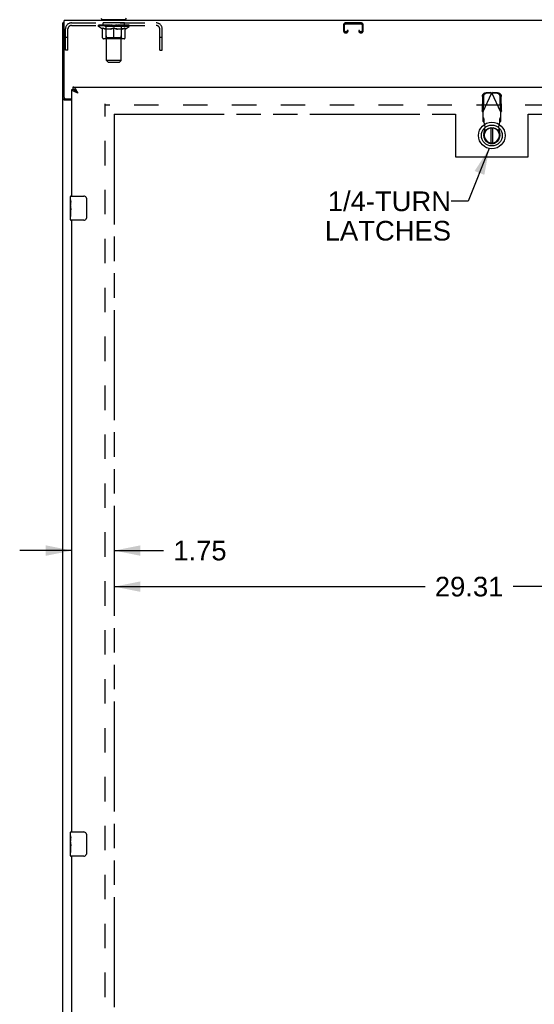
# Model space of a CAD drawing. Header units: inches. Extents: x 0 to 184, y 0 to 119.
# Tile 3 of 11: x 49 to 70, y 39 to 79. Entities that reach past the tile are written whole.
import ezdxf

# ---------------------------------------------------------------- set-up
doc = ezdxf.new("R2010")
doc.units = ezdxf.units.IN
doc.header["$LTSCALE"] = 10.098
doc.header["$MEASUREMENT"] = 0
doc.linetypes.add('HIDDEN', pattern=[0.2, 0.1, -0.1])
doc.linetypes.add('PHANTOM', pattern=[0.8, 0.45, -0.05, 0.1, -0.05, 0.1, -0.05])
doc.layers.get('0').update_dxf_attribs({"linetype": 'CONTINUOUS'})
for name, color, linetype in [('02___PRT_ALL_AXES', 7, 'CONTINUOUS'), ('AVAILABLE_DOOR_SPACE', 7, 'CONTINUOUS'), ('DEFAULT_2', 8, 'HIDDEN'), ('DIMENSIONS', 7, 'CONTINUOUS')]:
    doc.layers.add(name, color=color, linetype=linetype)
doc.styles.get("Standard").update_dxf_attribs({"font": 'arial.ttf'})
doc.dimstyles.new('DIMSTYLE_1', dxfattribs={"dimtxt": 0.81, "dimasz": 1.08, "dimexe": 0.09, "dimexo": 0.07, "dimgap": 0.0375, "dimtad": 0, "dimtih": 1, "dimtoh": 1, "dimzin": 4, "dimdsep": 46, "dimtxsty": 'Standard', "dimblk": '_FILLED', "dimblk1": '_FILLED', "dimblk2": '_FILLED', "dimcen": 0.09, "dimazin": 1, "dimtfac": 1, "dimtdec": 3, "dimtofl": 0, "dimtmove": 0, "dimatfit": 3, "dimldrblk": '_FILLED', "dimfxl": 1, "dimtolj": 1, "dimtzin": 4, "dimarcsym": 0})
doc.dimstyles.get("Standard").update_dxf_attribs({"dimtxt": 0.918, "dimasz": 1.08, "dimexe": 0.09, "dimexo": 0.07, "dimgap": 0.09, "dimtad": 0, "dimtih": 1, "dimtoh": 1, "dimdec": 3, "dimzin": 4, "dimdsep": 46, "dimtxsty": 'Standard', "dimblk": '_FILLED', "dimblk1": '_FILLED', "dimblk2": '_FILLED', "dimcen": 0.09, "dimadec": 3, "dimazin": 1, "dimtp": 0.001, "dimtm": 0.001, "dimtfac": 1, "dimtdec": 3, "dimtofl": 0, "dimtmove": 0, "dimatfit": 3, "dimldrblk": '_FILLED', "dimfxl": 1, "dimtolj": 1, "dimtzin": 4, "dimarcsym": 0})

# ---------------------------------------------------------------- blocks, each defined once
blk = doc.blocks.new('_FILLED')
at = {"color": 0, "linetype": 'ByBlock'}
blk.add_solid([(0, 0), (-1, 0.2), (-1, -0.2)], dxfattribs=at)
blk = doc.blocks.new('*D11')
at = {"layer": 'DIMENSIONS', "color": 2, "linetype": 'Continuous'}
for p, q in [((51.307, 57.284), (49.147, 57.284)), ((53.057, 57.284), (55.088, 57.284))]:
    blk.add_line(p, q, dxfattribs=at)
at = {"layer": 'DIMENSIONS', "color": 2, "linetype": 'Continuous', "xscale": 1.08, "yscale": 1.08, "zscale": 1.08}
blk.add_blockref('_FILLED', (51.307, 57.284), dxfattribs=at)
at = {"layer": 'DIMENSIONS', "color": 2, "linetype": 'Continuous', "xscale": 1.08, "yscale": 1.08, "zscale": 1.08, "rotation": 180}
blk.add_blockref('_FILLED', (53.057, 57.284), dxfattribs=at)
at = {"layer": 'DIMENSIONS', "color": 2, "linetype": 'Continuous', "insert": (55.493, 57.689), "char_height": 0.81, "width": 2.20115, "attachment_point": 1, "line_spacing_factor": 0.9}
blk.add_mtext('1.75', dxfattribs=at)
blk = doc.blocks.new('*D12')
at = {"layer": 'DIMENSIONS', "color": 2, "linetype": 'Continuous'}
for p, q in [((53.057, 55.796), (65.893, 55.796)), ((82.37, 55.796), (69.534, 55.796))]:
    blk.add_line(p, q, dxfattribs=at)
at = {"layer": 'DIMENSIONS', "color": 2, "linetype": 'Continuous', "xscale": 1.08, "yscale": 1.08, "zscale": 1.08, "rotation": 180}
blk.add_blockref('_FILLED', (53.057, 55.796), dxfattribs=at)
at = {"layer": 'DIMENSIONS', "color": 2, "linetype": 'Continuous', "xscale": 1.08, "yscale": 1.08, "zscale": 1.08}
blk.add_blockref('_FILLED', (82.37, 55.796), dxfattribs=at)
at = {"layer": 'DIMENSIONS', "color": 2, "linetype": 'Continuous', "insert": (67.714, 56.201), "char_height": 0.81, "width": 2.83048, "attachment_point": 2, "line_spacing_factor": 0.9}
blk.add_mtext('29.31', dxfattribs=at)

msp = doc.modelspace()

# ---------------------------------------------------------------- linework, layer by layer
at = {"color": 3, "linetype": 'Continuous'}
for p, q in [((50.932, 7.272), (50.932, 79.064)), ((50.984, 75.988), (50.984, 79.168)), ((86.88, 79.168), (50.984, 79.168)), ((51.349, 76.418), (85.953, 76.418)), ((51.307, 71.918), (51.307, 76.314)), ((51.504, 76.19), (51.492, 76.195)), ((51.516, 76.185), (51.504, 76.19)), ((51.529, 76.181), (51.516, 76.185)), ((51.527, 76.221), (51.521, 76.233)), ((51.534, 76.209), (51.527, 76.221)), ((51.554, 76.172), (51.529, 76.181)), ((51.544, 76.19), (51.534, 76.209)), ((51.554, 76.172), (51.544, 76.19)), ((51.307, 75.876), (51.002, 75.876)), ((51.044, 75.928), (51.307, 75.928)), ((51.307, 45.668), (51.307, 70.918)), ((51.307, 19.418), (51.307, 44.668))]:
    msp.add_line(p, q, dxfattribs=at)
at = {"color": 7, "linetype": 'Continuous'}
for p, q in [((50.984, 79.064), (50.932, 79.064)), ((52.536, 79.198), (52.536, 79.168)), ((53.536, 79.198), (52.536, 79.198)), ((53.536, 79.198), (53.536, 79.168)), ((51.349, 76.418), (51.349, 76.314)), ((51.307, 76.314), (51.349, 76.314)), ((51.414, 76.297), (51.411, 76.298)), ((51.521, 76.207), (51.514, 76.214)), ((51.541, 76.186), (51.531, 76.197)), ((51.554, 76.172), (51.541, 76.186)), ((51.554, 76.172), (51.541, 76.18)), ((51.036, 75.916), (50.932, 75.916)), ((51.036, 75.916), (51.036, 75.928)), ((68.612, 74.73), (68.612, 74.105)), ((68.691, 74.105), (68.691, 74.73)), ((51.247, 71.758), (51.247, 71.903)), ((51.262, 71.918), (51.802, 71.918)), ((51.902, 71.818), (51.902, 71.018)), ((51.247, 71.5), (51.247, 71.533)), ((51.247, 71.303), (51.247, 71.334)), ((51.247, 70.933), (51.247, 71.072)), ((51.802, 70.918), (51.262, 70.918)), ((51.247, 45.508), (51.247, 45.653)), ((51.262, 45.668), (51.802, 45.668)), ((51.902, 45.568), (51.902, 44.768)), ((51.247, 45.25), (51.247, 45.283)), ((51.247, 45.053), (51.247, 45.084)), ((51.247, 44.683), (51.247, 44.822)), ((51.802, 44.668), (51.262, 44.668))]:
    msp.add_line(p, q, dxfattribs=at)
at = {"color": 3, "linetype": 'Continuous'}
for points in [[(51.475, 76.313), (51.471, 76.318), (51.468, 76.323), (51.465, 76.327), (51.461, 76.332), (51.458, 76.337), (51.455, 76.342), (51.452, 76.346), (51.448, 76.35), (51.445, 76.355), (51.442, 76.359), (51.438, 76.363), (51.435, 76.367), (51.432, 76.37), (51.428, 76.374), (51.425, 76.378), (51.422, 76.381), (51.419, 76.384), (51.415, 76.387), (51.412, 76.39), (51.409, 76.393), (51.405, 76.396), (51.402, 76.398), (51.399, 76.401), (51.395, 76.403), (51.392, 76.405), (51.389, 76.407), (51.386, 76.409), (51.382, 76.41), (51.379, 76.412), (51.376, 76.413), (51.372, 76.414), (51.369, 76.415), (51.366, 76.416), (51.362, 76.417), (51.359, 76.417), (51.356, 76.418), (51.353, 76.418), (51.349, 76.418)], [(51.413, 76.227), (51.408, 76.229), (51.403, 76.231), (51.398, 76.234), (51.393, 76.236), (51.389, 76.238), (51.384, 76.241), (51.379, 76.243), (51.375, 76.245), (51.371, 76.248), (51.367, 76.25), (51.363, 76.252), (51.359, 76.254), (51.355, 76.257), (51.351, 76.259), (51.348, 76.261), (51.345, 76.264), (51.341, 76.266), (51.338, 76.268), (51.335, 76.271), (51.332, 76.273), (51.33, 76.275), (51.327, 76.277), (51.325, 76.28), (51.323, 76.282), (51.321, 76.284), (51.319, 76.287), (51.317, 76.289), (51.315, 76.291), (51.314, 76.294), (51.312, 76.296), (51.311, 76.298), (51.31, 76.3), (51.309, 76.303), (51.309, 76.305), (51.308, 76.307), (51.308, 76.31), (51.307, 76.312), (51.307, 76.314)], [(51.492, 76.195), (51.48, 76.199), (51.474, 76.202), (51.468, 76.204), (51.462, 76.206), (51.457, 76.208), (51.451, 76.211), (51.445, 76.213), (51.44, 76.215), (51.434, 76.218), (51.429, 76.22), (51.423, 76.222), (51.418, 76.225), (51.413, 76.227)], [(51.521, 76.233), (51.518, 76.24), (51.514, 76.245), (51.511, 76.251), (51.508, 76.257), (51.504, 76.263), (51.501, 76.269), (51.498, 76.275), (51.494, 76.28), (51.491, 76.286), (51.488, 76.291), (51.485, 76.297), (51.481, 76.302), (51.478, 76.307), (51.475, 76.313)], [(50.976, 75.888), (50.968, 75.89), (50.964, 75.892), (50.96, 75.893), (50.956, 75.894), (50.953, 75.896), (50.95, 75.897), (50.947, 75.899), (50.944, 75.9), (50.941, 75.902), (50.939, 75.903), (50.937, 75.905), (50.936, 75.907), (50.935, 75.909), (50.934, 75.91), (50.933, 75.912), (50.932, 75.914), (50.932, 75.916)], [(51.002, 75.876), (51, 75.877), (50.998, 75.879), (50.995, 75.88), (50.992, 75.882), (50.988, 75.883), (50.984, 75.885), (50.98, 75.886), (50.976, 75.888)]]:
    msp.add_lwpolyline(points, dxfattribs=at)
at = {"color": 7, "linetype": 'Continuous'}
for points in [[(51.411, 76.298), (51.409, 76.3), (51.405, 76.301), (51.402, 76.303), (51.399, 76.304), (51.395, 76.305), (51.392, 76.307), (51.389, 76.308), (51.386, 76.309), (51.382, 76.31), (51.379, 76.311), (51.376, 76.311), (51.372, 76.312), (51.369, 76.313), (51.366, 76.313), (51.362, 76.313), (51.359, 76.314), (51.356, 76.314), (51.353, 76.314), (51.349, 76.314)], [(51.514, 76.214), (51.511, 76.218), (51.508, 76.221), (51.504, 76.225), (51.501, 76.228), (51.498, 76.231), (51.494, 76.234), (51.491, 76.238), (51.488, 76.241), (51.485, 76.244), (51.481, 76.247), (51.478, 76.25), (51.475, 76.253), (51.471, 76.256), (51.468, 76.259), (51.465, 76.262), (51.461, 76.265), (51.458, 76.267), (51.455, 76.27), (51.452, 76.272), (51.448, 76.275), (51.445, 76.277), (51.442, 76.28), (51.438, 76.282), (51.435, 76.284), (51.432, 76.287), (51.428, 76.289), (51.425, 76.291), (51.422, 76.293), (51.419, 76.295), (51.415, 76.296), (51.414, 76.297)], [(51.528, 76.188), (51.52, 76.194), (51.516, 76.196), (51.511, 76.199), (51.507, 76.202), (51.503, 76.205), (51.499, 76.207), (51.495, 76.21), (51.491, 76.213), (51.488, 76.216), (51.484, 76.218), (51.48, 76.221), (51.476, 76.224), (51.473, 76.227), (51.469, 76.229), (51.466, 76.232), (51.463, 76.235), (51.459, 76.237), (51.456, 76.24), (51.453, 76.243), (51.45, 76.246), (51.447, 76.248), (51.444, 76.251), (51.442, 76.254), (51.439, 76.257), (51.437, 76.259), (51.434, 76.262), (51.432, 76.265), (51.43, 76.268), (51.428, 76.27), (51.426, 76.273), (51.424, 76.276), (51.422, 76.279), (51.421, 76.281), (51.419, 76.284), (51.418, 76.287), (51.417, 76.29), (51.415, 76.292), (51.414, 76.295), (51.414, 76.297)], [(51.531, 76.197), (51.527, 76.2), (51.521, 76.207)], [(51.541, 76.18), (51.532, 76.185), (51.528, 76.188)], [(51.052, 75.901), (51.05, 75.902), (51.047, 75.904), (51.045, 75.905), (51.043, 75.906), (51.041, 75.908), (51.04, 75.909), (51.038, 75.911), (51.037, 75.912), (51.037, 75.914), (51.036, 75.915), (51.036, 75.916)], [(51.077, 75.876), (51.077, 75.878), (51.076, 75.88), (51.076, 75.882), (51.075, 75.883), (51.075, 75.885), (51.074, 75.887), (51.072, 75.888), (51.071, 75.89), (51.069, 75.891), (51.067, 75.893), (51.066, 75.894), (51.064, 75.895), (51.061, 75.896), (51.059, 75.898), (51.057, 75.899), (51.052, 75.901)], [(51.896, 71.854), (51.898, 71.849), (51.899, 71.843), (51.9, 71.837), (51.901, 71.831), (51.902, 71.825), (51.902, 71.818)], [(51.902, 71.018), (51.902, 71.012), (51.901, 71.006), (51.9, 71), (51.899, 70.994), (51.898, 70.988), (51.896, 70.982)], [(51.896, 45.604), (51.898, 45.599), (51.899, 45.593), (51.9, 45.587), (51.901, 45.581), (51.902, 45.575), (51.902, 45.568)], [(51.902, 44.768), (51.902, 44.762), (51.901, 44.756), (51.9, 44.75), (51.899, 44.744), (51.898, 44.738), (51.896, 44.732)]]:
    msp.add_lwpolyline(points, dxfattribs=at)
for radius in [0.551, 0.433, 0.329, 0.317]:
    msp.add_circle((68.652, 74.418), radius, dxfattribs=at)
for centre, radius, start, end in [((52.582, 79.267), 0.069, 180, 270), ((53.49, 79.267), 0.069, 270, 360), ((68.652, 74.418), 0.315, 100.0787, 79.9213), ((51.262, 71.903), 0.015, 90, 180), ((51.802, 71.818), 0.1, 21.1999, 90), ((51.262, 70.933), 0.015, 180, 270), ((51.802, 71.018), 0.1, 270, 338.7946), ((51.262, 45.653), 0.015, 90, 180), ((51.802, 45.568), 0.1, 21.1999, 90), ((51.802, 44.768), 0.1, 270, 338.7946), ((51.262, 44.683), 0.015, 180, 270)]:
    msp.add_arc(centre, radius, start, end, dxfattribs=at)
at = {"color": 3, "linetype": 'Continuous'}
msp.add_arc((51.044, 75.988), 0.06, 180, 270, dxfattribs=at)
at = {"layer": '02___PRT_ALL_AXES', "color": 8, "linetype": 'HIDDEN'}
for p, q in [((52.599, 78.96), (52.599, 79.064)), ((53.474, 79.064), (52.599, 79.064)), ((53.474, 78.96), (52.599, 78.96)), ((53.474, 78.96), (53.474, 79.064))]:
    msp.add_line(p, q, dxfattribs=at)
at = {"layer": '02___PRT_ALL_AXES', "color": 7, "linetype": 'Continuous'}
for p, q in [((51.247, 71.758), (51.247, 71.903)), ((51.247, 71.5), (51.247, 71.757)), ((51.253, 71.701), (51.247, 71.701)), ((51.254, 71.533), (51.254, 71.67)), ((51.247, 71.533), (51.254, 71.533)), ((51.247, 70.933), (51.247, 71.497)), ((51.249, 71.471), (51.247, 71.471)), ((51.247, 71.339), (51.253, 71.339)), ((51.247, 71.303), (51.254, 71.303)), ((51.247, 71.24), (51.254, 71.24)), ((51.254, 71.072), (51.254, 71.303)), ((51.247, 71.072), (51.254, 71.072)), ((51.247, 45.508), (51.247, 45.653)), ((51.247, 45.25), (51.247, 45.507)), ((51.253, 45.451), (51.247, 45.451)), ((51.247, 45.283), (51.254, 45.283)), ((51.247, 44.683), (51.247, 45.247)), ((51.249, 45.221), (51.247, 45.221)), ((51.254, 45.283), (51.254, 45.42)), ((51.247, 45.089), (51.253, 45.089)), ((51.247, 45.053), (51.254, 45.053)), ((51.247, 44.99), (51.254, 44.99)), ((51.247, 44.822), (51.254, 44.822)), ((51.254, 44.822), (51.254, 45.053))]:
    msp.add_line(p, q, dxfattribs=at)
for points in [[(51.247, 71.758), (51.247, 71.754), (51.248, 71.749), (51.248, 71.744), (51.249, 71.738), (51.25, 71.731), (51.251, 71.723), (51.252, 71.715), (51.253, 71.706)], [(51.253, 71.706), (51.253, 71.697), (51.254, 71.688), (51.254, 71.679), (51.254, 71.67)], [(51.247, 71.5), (51.247, 71.492), (51.248, 71.483), (51.249, 71.473)], [(51.249, 71.473), (51.25, 71.462), (51.251, 71.451), (51.252, 71.439), (51.252, 71.427), (51.253, 71.414), (51.254, 71.402), (51.254, 71.389), (51.254, 71.376), (51.254, 71.363), (51.254, 71.351), (51.253, 71.338), (51.252, 71.326), (51.252, 71.314)], [(51.247, 45.508), (51.247, 45.504), (51.248, 45.499), (51.248, 45.494), (51.249, 45.488), (51.25, 45.481), (51.251, 45.473), (51.252, 45.465), (51.253, 45.456)], [(51.247, 45.25), (51.247, 45.242), (51.248, 45.233), (51.249, 45.223)], [(51.249, 45.223), (51.25, 45.212), (51.251, 45.201), (51.252, 45.189), (51.252, 45.177), (51.253, 45.164), (51.254, 45.152), (51.254, 45.139), (51.254, 45.126), (51.254, 45.113), (51.254, 45.101), (51.253, 45.088), (51.252, 45.076), (51.252, 45.064)], [(51.253, 45.456), (51.253, 45.447), (51.254, 45.438), (51.254, 45.429), (51.254, 45.42)]]:
    msp.add_lwpolyline(points, dxfattribs=at)
for centre, start_param, end_param in [((51.51, 71.334), 3.141593, 3.321581), ((51.51, 45.084), -3.141593, -2.961605)]:
    msp.add_ellipse(centre, major_axis=(0.263, 0), ratio=0.432808, start_param=start_param, end_param=end_param, dxfattribs=at)
at = {"layer": 'AVAILABLE_DOOR_SPACE', "color": 4, "linetype": 'PHANTOM'}
for p, q in [((53.057, 75.293), (53.057, 15.043)), ((53.057, 75.293), (67.151, 75.293)), ((67.151, 75.293), (67.151, 73.543)), ((70.151, 73.543), (70.151, 75.293)), ((70.151, 75.293), (82.37, 75.293)), ((67.151, 73.543), (70.151, 73.543))]:
    msp.add_line(p, q, dxfattribs=at)
at = {"layer": 'DEFAULT_2', "color": 8, "linetype": 'HIDDEN'}
for p, q in [((51.283, 79.064), (54.79, 79.064)), ((51.283, 78.96), (54.79, 78.96)), ((52.403, 78.921), (52.403, 78.968)), ((52.562, 78.81), (52.403, 78.921)), ((53.67, 78.921), (52.403, 78.921)), ((52.413, 78.962), (52.413, 78.968)), ((52.421, 78.958), (52.421, 78.962)), ((52.421, 78.958), (53.651, 78.958)), ((52.43, 78.958), (52.43, 78.962)), ((52.431, 78.958), (52.431, 78.962)), ((52.441, 78.962), (52.441, 78.968)), ((52.457, 78.958), (52.457, 78.962)), ((52.459, 78.958), (52.459, 78.962)), ((52.488, 78.962), (52.488, 78.968)), ((52.502, 78.958), (52.502, 78.962)), ((52.505, 78.958), (52.505, 78.962)), ((52.709, 78.961), (52.508, 78.961)), ((52.551, 78.962), (52.551, 78.968)), ((52.553, 78.958), (52.553, 78.961)), ((52.553, 78.958), (52.553, 78.961)), ((52.556, 78.958), (52.556, 78.961)), ((52.563, 78.958), (52.563, 78.962)), ((52.564, 78.958), (52.564, 78.961)), ((52.567, 78.958), (52.567, 78.962)), ((52.57, 78.958), (52.57, 78.962)), ((52.575, 78.958), (52.575, 78.961)), ((52.589, 78.958), (52.589, 78.961)), ((52.607, 78.958), (52.607, 78.964)), ((52.607, 78.958), (52.607, 78.961)), ((52.628, 78.958), (52.628, 78.961)), ((52.628, 78.958), (52.628, 78.961)), ((52.629, 78.962), (52.629, 78.968)), ((52.639, 78.958), (52.639, 78.962)), ((52.643, 78.958), (52.643, 78.962)), ((52.652, 78.958), (52.652, 78.961)), ((52.664, 78.958), (52.664, 78.965)), ((52.679, 78.958), (52.679, 78.961)), ((52.682, 78.958), (52.682, 78.961)), ((52.709, 78.958), (52.709, 78.961)), ((52.776, 78.961), (52.714, 78.961)), ((52.72, 78.962), (52.72, 78.968)), ((52.724, 79.198), (52.724, 79.168)), ((52.724, 78.45), (52.724, 78.918)), ((52.726, 78.958), (52.726, 78.962)), ((52.731, 78.958), (52.731, 78.962)), ((52.736, 77.517), (52.736, 79.164)), ((52.737, 78.958), (52.737, 78.967)), ((52.741, 78.958), (52.741, 78.961)), ((52.752, 78.958), (52.752, 78.961)), ((52.776, 78.958), (52.776, 78.961)), ((52.851, 78.961), (52.792, 78.961)), ((52.812, 78.958), (52.812, 78.961)), ((52.82, 78.962), (52.82, 78.968)), ((52.823, 78.958), (52.823, 78.962)), ((52.826, 78.958), (52.826, 78.968)), ((52.829, 78.958), (52.829, 78.962)), ((52.836, 78.958), (52.836, 78.962)), ((52.851, 78.958), (52.851, 78.961)), ((52.932, 78.961), (52.877, 78.961)), ((52.89, 78.958), (52.89, 78.961)), ((52.922, 78.961), (53.036, 78.968)), ((52.926, 78.962), (52.926, 78.968)), ((52.927, 78.968), (52.926, 78.968)), ((52.927, 78.962), (52.927, 78.968)), ((52.927, 78.958), (52.927, 78.962)), ((52.931, 78.958), (52.931, 78.962)), ((52.932, 78.958), (52.932, 78.962)), ((52.932, 78.958), (52.932, 78.961)), ((53.015, 78.961), (52.967, 78.961)), ((52.973, 78.958), (52.973, 78.961)), ((53.015, 78.958), (53.015, 78.961)), ((53.034, 78.962), (53.034, 78.962)), ((53.034, 78.958), (53.034, 78.962)), ((53.034, 78.958), (53.034, 78.962)), ((53.036, 78.962), (53.036, 78.968)), ((53.039, 78.958), (53.039, 78.962)), ((53.039, 78.958), (53.039, 78.962)), ((53.039, 78.962), (53.039, 78.962)), ((53.041, 78.961), (53.105, 78.961)), ((53.057, 78.958), (53.057, 78.961)), ((53.073, 78.961), (53.073, 78.966)), ((53.073, 78.966), (53.151, 78.961)), ((53.094, 78.961), (53.094, 78.965)), ((53.1, 78.958), (53.1, 78.961)), ((53.14, 78.958), (53.14, 78.962)), ((53.141, 78.958), (53.141, 78.961)), ((53.141, 78.961), (53.195, 78.961)), ((53.142, 78.958), (53.142, 78.962)), ((53.146, 78.962), (53.146, 78.968)), ((53.146, 78.962), (53.146, 78.968)), ((53.146, 78.968), (53.146, 78.968)), ((53.146, 78.958), (53.146, 78.962)), ((53.182, 78.958), (53.182, 78.961)), ((53.221, 78.958), (53.221, 78.961)), ((53.221, 78.961), (53.28, 78.961)), ((53.237, 78.958), (53.237, 78.962)), ((53.244, 78.958), (53.244, 78.962)), ((53.247, 78.958), (53.247, 78.968)), ((53.249, 78.958), (53.249, 78.962)), ((53.253, 78.962), (53.253, 78.968)), ((53.26, 78.958), (53.26, 78.961)), ((53.296, 78.958), (53.296, 78.961)), ((53.296, 78.961), (53.358, 78.961)), ((53.32, 78.958), (53.32, 78.961)), ((53.331, 78.958), (53.331, 78.961)), ((53.335, 78.958), (53.335, 78.967)), ((53.336, 77.517), (53.336, 79.164)), ((53.341, 78.958), (53.341, 78.962)), ((53.346, 78.958), (53.346, 78.962)), ((53.349, 79.198), (53.349, 79.168)), ((53.349, 78.45), (53.349, 78.918)), ((53.353, 78.962), (53.353, 78.968)), ((53.363, 78.958), (53.363, 78.961)), ((53.363, 78.961), (53.565, 78.961)), ((53.39, 78.958), (53.39, 78.961)), ((53.393, 78.958), (53.393, 78.961)), ((53.409, 78.958), (53.409, 78.965)), ((53.42, 78.958), (53.42, 78.961)), ((53.43, 78.958), (53.43, 78.962)), ((53.434, 78.958), (53.434, 78.962)), ((53.443, 78.962), (53.443, 78.968)), ((53.445, 78.958), (53.445, 78.961)), ((53.445, 78.958), (53.445, 78.961)), ((53.465, 78.958), (53.465, 78.964)), ((53.466, 78.958), (53.466, 78.961)), ((53.484, 78.958), (53.484, 78.961)), ((53.498, 78.958), (53.498, 78.961)), ((53.502, 78.958), (53.502, 78.962)), ((53.506, 78.958), (53.506, 78.962)), ((53.509, 78.958), (53.509, 78.962)), ((53.509, 78.958), (53.509, 78.961)), ((53.51, 78.81), (53.67, 78.921)), ((53.516, 78.958), (53.516, 78.961)), ((53.519, 78.958), (53.519, 78.961)), ((53.52, 78.958), (53.52, 78.961)), ((53.521, 78.962), (53.521, 78.968)), ((53.568, 78.958), (53.568, 78.962)), ((53.57, 78.958), (53.57, 78.962)), ((53.585, 78.962), (53.585, 78.968)), ((53.613, 78.958), (53.613, 78.962)), ((53.615, 78.958), (53.615, 78.962)), ((53.631, 78.962), (53.631, 78.968)), ((53.641, 78.958), (53.641, 78.962)), ((53.642, 78.958), (53.642, 78.962)), ((53.651, 78.958), (53.651, 78.962)), ((53.66, 78.962), (53.66, 78.968)), ((53.67, 78.921), (53.67, 78.968)), ((62.526, 78.984), (62.526, 78.738)), ((62.566, 78.738), (62.566, 78.984)), ((63.259, 79.064), (62.606, 79.064)), ((62.606, 79.024), (63.259, 79.024)), ((63.299, 78.984), (63.299, 78.738)), ((63.339, 78.738), (63.339, 78.984)), ((51.036, 77.939), (51.036, 78.818)), ((51.14, 78.469), (51.036, 78.469)), ((51.14, 77.939), (51.14, 78.818)), ((52.562, 78.81), (52.573, 78.81)), ((52.573, 78.447), (52.573, 78.853)), ((52.724, 78.45), (52.684, 78.41)), ((52.895, 78.81), (52.715, 78.81)), ((53.349, 78.45), (52.724, 78.45)), ((53.036, 78.41), (53.036, 78.854)), ((53.357, 78.81), (53.178, 78.81)), ((53.349, 78.45), (53.389, 78.41)), ((53.5, 78.447), (53.5, 78.853)), ((53.5, 78.81), (53.51, 78.81)), ((54.932, 77.939), (54.932, 78.818)), ((55.036, 78.469), (54.932, 78.469)), ((55.036, 77.939), (55.036, 78.818)), ((62.634, 78.698), (62.606, 78.698)), ((62.606, 78.658), (62.634, 78.658)), ((62.674, 78.752), (62.674, 78.738)), ((62.714, 78.752), (62.674, 78.752)), ((62.714, 78.738), (62.714, 78.752)), ((63.151, 78.752), (63.151, 78.738)), ((63.191, 78.752), (63.151, 78.752)), ((63.191, 78.738), (63.191, 78.752)), ((63.259, 78.698), (63.231, 78.698)), ((63.231, 78.658), (63.259, 78.658)), ((53.463, 78.41), (52.61, 78.41)), ((51.14, 77.939), (51.036, 77.939)), ((54.932, 77.939), (55.036, 77.939)), ((52.805, 77.448), (52.736, 77.517)), ((53.336, 77.517), (52.736, 77.517)), ((52.805, 77.448), (53.267, 77.448)), ((53.267, 77.448), (53.336, 77.517)), ((68.26, 76.027), (68.249, 75.436)), ((68.278, 75.388), (68.652, 76.175)), ((68.607, 76.189), (68.414, 76.185)), ((68.649, 76.169), (68.456, 76.166)), ((68.607, 76.189), (68.622, 76.185)), ((68.607, 76.189), (68.649, 76.169)), ((68.622, 76.185), (68.637, 76.18)), ((68.637, 76.18), (68.652, 76.175)), ((68.652, 76.175), (68.667, 76.18)), ((69.026, 75.388), (68.652, 76.175)), ((68.655, 76.169), (68.696, 76.189)), ((68.848, 76.166), (68.655, 76.169)), ((68.667, 76.18), (68.682, 76.185)), ((68.682, 76.185), (68.696, 76.189)), ((68.889, 76.185), (68.696, 76.189)), ((69.054, 75.436), (69.044, 76.027)), ((52.682, 14.616), (52.682, 75.72)), ((85.182, 75.668), (52.682, 75.668)), ((68.301, 76.007), (68.291, 75.416)), ((69.012, 75.416), (69.002, 76.007)), ((68.291, 75.416), (68.249, 75.436)), ((68.278, 75.388), (68.278, 75.014)), ((69.054, 75.436), (69.012, 75.416)), ((69.035, 75.404), (69.026, 75.388)), ((69.026, 75.014), (69.026, 75.388)), ((68.324, 75.128), (68.278, 75.169)), ((68.278, 75.014), (68.324, 74.973)), ((68.324, 74.973), (68.324, 75.128)), ((68.338, 74.969), (68.336, 75.001)), ((68.376, 74.772), (68.338, 74.969)), ((68.965, 74.969), (68.927, 74.772)), ((69.026, 75.169), (68.98, 75.128)), ((68.98, 75.128), (68.98, 74.973)), ((68.98, 74.973), (69.026, 75.014)), ((68.322, 74.478), (68.376, 74.772)), ((68.927, 74.772), (68.981, 74.478))]:
    msp.add_line(p, q, dxfattribs=at)
for points in [[(52.573, 78.853), (52.599, 78.843), (52.624, 78.834), (52.649, 78.827), (52.674, 78.82), (52.698, 78.814), (52.723, 78.81)], [(52.715, 78.81), (52.692, 78.815), (52.668, 78.82), (52.645, 78.827), (52.621, 78.834), (52.597, 78.843), (52.573, 78.852)], [(52.885, 78.81), (52.91, 78.815), (52.935, 78.82), (52.96, 78.827), (52.985, 78.835), (53.011, 78.844), (53.036, 78.854)], [(53.036, 78.852), (53.012, 78.843), (52.988, 78.834), (52.965, 78.827), (52.941, 78.82), (52.918, 78.815), (52.895, 78.81)], [(53.036, 78.854), (53.062, 78.844), (53.088, 78.835), (53.113, 78.827), (53.138, 78.82), (53.163, 78.814), (53.187, 78.81)], [(53.178, 78.81), (53.154, 78.815), (53.131, 78.82), (53.108, 78.827), (53.084, 78.834), (53.06, 78.843), (53.036, 78.852)], [(53.35, 78.81), (53.375, 78.814), (53.399, 78.82), (53.424, 78.827), (53.449, 78.835), (53.474, 78.843), (53.5, 78.853)], [(53.5, 78.852), (53.475, 78.843), (53.451, 78.834), (53.427, 78.827), (53.404, 78.82), (53.381, 78.815), (53.357, 78.81)], [(68.26, 76.027), (68.261, 76.042), (68.263, 76.057), (68.267, 76.072), (68.272, 76.087), (68.279, 76.101), (68.287, 76.114), (68.296, 76.126), (68.306, 76.138), (68.317, 76.148), (68.329, 76.158), (68.342, 76.166), (68.356, 76.173), (68.37, 76.178), (68.384, 76.182), (68.399, 76.184), (68.414, 76.185)], [(68.456, 76.166), (68.441, 76.165), (68.426, 76.162), (68.411, 76.158), (68.397, 76.153), (68.384, 76.146), (68.371, 76.138), (68.359, 76.129), (68.347, 76.118), (68.337, 76.107), (68.328, 76.094), (68.32, 76.081), (68.314, 76.067), (68.308, 76.052), (68.305, 76.037), (68.302, 76.022), (68.301, 76.007)], [(69.002, 76.007), (69.001, 76.022), (68.999, 76.037), (68.995, 76.052), (68.989, 76.067), (68.983, 76.081), (68.975, 76.094), (68.966, 76.107), (68.956, 76.118), (68.945, 76.129), (68.932, 76.138), (68.92, 76.146), (68.906, 76.153), (68.892, 76.158), (68.877, 76.162), (68.863, 76.165), (68.848, 76.166)], [(68.889, 76.185), (68.904, 76.184), (68.919, 76.182), (68.933, 76.178), (68.948, 76.173), (68.961, 76.166), (68.974, 76.158), (68.986, 76.148), (68.997, 76.138), (69.008, 76.126), (69.017, 76.114), (69.024, 76.101), (69.031, 76.087), (69.036, 76.072), (69.04, 76.057), (69.043, 76.042), (69.044, 76.027)], [(68.278, 75.388), (68.268, 75.404), (68.263, 75.412), (68.259, 75.42), (68.254, 75.428), (68.249, 75.436)], [(69.054, 75.436), (69.049, 75.428), (69.045, 75.42), (69.04, 75.412), (69.035, 75.404)], [(68.336, 75.001), (68.335, 75.016), (68.334, 75.032), (68.333, 75.046), (68.332, 75.06), (68.331, 75.073), (68.33, 75.084), (68.329, 75.095), (68.328, 75.104), (68.327, 75.112), (68.326, 75.119), (68.325, 75.124), (68.324, 75.128)], [(68.324, 74.973), (68.326, 74.972), (68.328, 74.972), (68.331, 74.971), (68.333, 74.971), (68.336, 74.97), (68.338, 74.969)], [(68.98, 75.128), (68.979, 75.124), (68.977, 75.119), (68.976, 75.112), (68.975, 75.104), (68.974, 75.095), (68.973, 75.084), (68.972, 75.073), (68.971, 75.06), (68.97, 75.046), (68.969, 75.032), (68.968, 75.016), (68.967, 75.001), (68.965, 74.969)], [(68.965, 74.969), (68.967, 74.97), (68.97, 74.971), (68.972, 74.971), (68.975, 74.972), (68.977, 74.972), (68.98, 74.973)]]:
    msp.add_lwpolyline(points, dxfattribs=at)
for centre, radius, start, end in [((51.283, 78.818), 0.246, 90, 180), ((51.283, 78.818), 0.142, 90, 180), ((52.684, 78.918), 0.0398, 0, 90), ((52.702, 79.164), 0.0345, 0, 90), ((53.371, 79.164), 0.0345, 90, 180), ((53.389, 78.918), 0.0398, 90, 180), ((54.79, 78.818), 0.246, 0, 90), ((54.79, 78.818), 0.142, 0, 90), ((62.606, 78.984), 0.08, 90, 180), ((62.606, 78.984), 0.04, 90, 180), ((63.259, 78.984), 0.08, 0, 90), ((63.259, 78.984), 0.04, 0, 90), ((62.606, 78.738), 0.08, 180, 270), ((62.606, 78.738), 0.04, 180, 270), ((62.634, 78.738), 0.08, 270, 360), ((62.634, 78.738), 0.04, 270, 360), ((63.231, 78.738), 0.08, 180, 270), ((63.231, 78.738), 0.04, 180, 270), ((63.259, 78.738), 0.08, 270, 360), ((63.259, 78.738), 0.04, 270, 360), ((52.61, 78.447), 0.0371, 180, 270), ((53.463, 78.447), 0.0371, 270, 360), ((68.652, 74.418), 0.335, 169.673, 10.327)]:
    msp.add_arc(centre, radius, start, end, dxfattribs=at)
for centre, major_axis, ratio, start_param, end_param in [((53.036, 78.968), (0.633, 0.007), 0.05963, 2.96643, 3.140963), ((52.383, 78.956), (0.198, 0), 0.060556, 0.430652, 1.470503), ((53.036, 78.968), (0.633, 0), 0.060556, 3.141593, 3.316126), ((52.383, 78.95), (0.198, 0.002), 0.05963, 1.376596, 1.469874), ((53.036, 78.968), (0.633, 0.013), 0.05688, 2.791345, 2.965878), ((52.359, 78.956), (0.198, 0.002), 0.05963, 0.25549, 1.295341), ((52.427, 78.956), (0.198, -0.002), 0.05963, 0.605815, 1.645666), ((53.036, 78.968), (0.633, -0.007), 0.05963, -2.96643, -2.791898), ((52.427, 78.95), (0.198, 0), 0.060556, 1.551758, 1.645036), ((52.359, 78.95), (0.198, 0.004), 0.05688, 1.20151, 1.294789), ((52.429, 78.952), (0.164, 0.002), 0.05963, 1.065228, 1.614276), ((52.409, 78.952), (0.164, 0.003), 0.05688, 0.890143, 1.43919), ((52.467, 78.952), (0.164, 0), 0.060556, 1.240391, 1.789438), ((53.036, 78.968), (0.633, 0.019), 0.052395, 2.616403, 2.790936), ((52.355, 78.956), (0.198, 0.004), 0.05688, 0.080405, 1.120256), ((52.49, 78.956), (0.198, -0.004), 0.05688, 0.7809, 1.820751), ((53.036, 78.968), (0.633, -0.013), 0.05688, -2.791345, -2.616812), ((52.49, 78.95), (0.198, -0.002), 0.05963, 1.72692, 1.820198), ((52.355, 78.95), (0.198, 0.006), 0.052395, 1.026568, 1.119847), ((52.408, 78.952), (0.164, 0.005), 0.052395, 0.715201, 1.264248), ((52.522, 78.952), (0.164, -0.002), 0.05963, 1.415553, 1.9646), ((53.036, 78.968), (0.633, 0.025), 0.046319, 2.441654, 2.616187), ((52.569, 78.956), (0.198, -0.006), 0.052395, 0.955842, 1.995693), ((52.372, 78.956), (0.198, 0.006), 0.052395, -0.094537, 0.945314), ((53.036, 78.968), (0.633, -0.019), 0.052395, -2.616403, -2.44187), ((52.569, 78.95), (0.198, -0.004), 0.05688, 1.902006, 1.995284), ((52.372, 78.95), (0.198, 0.008), 0.046319, 0.851819, 0.945098), ((52.427, 78.952), (0.164, 0.006), 0.046319, 0.540452, 1.089499), ((52.593, 78.952), (0.164, -0.003), 0.05688, 1.590638, 2.139686), ((53.036, 78.968), (0.633, 0.029), 0.038841, 2.267123, 2.441656), ((52.663, 78.956), (0.198, -0.008), 0.046319, 1.130591, 2.170442), ((52.409, 78.956), (0.198, 0.008), 0.046319, -0.269286, 0.770565), ((53.036, 78.968), (0.633, -0.025), 0.046319, -2.441654, -2.267121), ((52.663, 78.95), (0.198, -0.006), 0.052395, 2.076947, 2.170226), ((52.409, 78.95), (0.198, 0.009), 0.038841, 0.677289, 0.770567), ((52.464, 78.952), (0.164, 0.008), 0.038841, 0.365921, 0.914969), ((52.678, 78.952), (0.164, -0.005), 0.052395, 1.76558, 2.314627), ((53.036, 78.968), (0.633, 0.033), 0.030195, 2.09281, 2.267343), ((52.768, 78.956), (0.198, -0.009), 0.038841, 1.305122, 2.344973), ((52.465, 78.956), (0.198, 0.009), 0.038841, -0.443817, 0.596034), ((53.036, 78.968), (0.633, -0.029), 0.038841, -2.267123, -2.092591), ((52.768, 78.95), (0.198, -0.008), 0.046319, 2.251696, 2.344975), ((52.465, 78.95), (0.198, 0.01), 0.030195, 0.502975, 0.596254), ((52.518, 78.952), (0.164, 0.009), 0.030195, 0.191608, 0.740655), ((52.773, 78.952), (0.164, -0.006), 0.046319, 1.940329, 2.489376), ((52.539, 78.956), (0.198, 0.01), 0.030195, -0.61813, 0.421721), ((53.036, 78.968), (0.633, 0.036), 0.020645, 1.918687, 2.09322), ((52.88, 78.956), (0.198, -0.01), 0.030195, 1.479435, 2.519286), ((53.036, 78.968), (0.633, -0.033), 0.030195, -2.09281, -1.918277), ((52.88, 78.95), (0.198, -0.009), 0.038841, 2.426227, 2.519505), ((52.539, 78.95), (0.198, 0.011), 0.020645, 0.328852, 0.422131), ((52.588, 78.952), (0.164, 0.009), 0.020645, 0.017485, 0.566532), ((52.877, 78.952), (0.164, -0.008), 0.038841, 2.11486, 2.663907), ((52.628, 78.956), (0.198, 0.011), 0.020645, -0.792253, 0.247598), ((53.036, 78.968), (0.633, 0.038), 0.010478, 1.744704, 1.919237), ((52.998, 78.956), (0.198, -0.011), 0.020645, 1.653558, 2.693409), ((53.036, 78.968), (0.633, -0.036), 0.020645, -1.918687, -1.744154), ((52.998, 78.95), (0.198, -0.01), 0.030195, 2.60054, 2.693819), ((52.628, 78.95), (0.198, 0.012), 0.010478, 0.154869, 0.248148), ((52.672, 78.952), (0.164, 0.01), 0.010478, 6.126688, 6.675735), ((52.985, 78.952), (0.164, -0.009), 0.030195, 2.289173, 2.83822), ((52.729, 78.956), (0.198, 0.012), 0.010478, -0.966236, -0.000846), ((53.117, 78.956), (0.198, -0.012), 0.010478, 1.827541, 2.867392), ((53.036, 78.968), (0.633, -0.038), 0.010478, -1.744704, -1.563007), ((53.117, 78.95), (0.198, -0.011), 0.020645, 2.774664, 2.867942), ((53.095, 78.952), (0.164, -0.009), 0.020645, 2.463296, 3.012344), ((52.956, 78.956), (0.198, 0.012), 0.010478, 0.274201, 1.314052), ((52.869, 78.952), (0.164, 0.01), 0.010478, -0.000483, 0.504314), ((52.839, 78.95), (0.198, 0.012), 0.010478, 0.099668, 0.192946), ((53.036, 78.968), (0.633, 0.038), 0.010478, -1.571421, -1.396888), ((53.233, 78.95), (0.198, -0.012), 0.010478, 2.74231, 2.948646), ((53.203, 78.952), (0.164, -0.01), 0.010478, 2.637279, 3.14189), ((53.074, 78.956), (0.198, 0.011), 0.020645, 0.448184, 1.488034), ((52.978, 78.952), (0.164, 0.009), 0.020645, 0.129249, 0.678296), ((52.956, 78.95), (0.198, 0.011), 0.020645, 0.273651, 0.366929), ((53.036, 78.968), (0.633, 0.036), 0.020645, -1.397439, -1.222906), ((53.344, 78.956), (0.198, -0.012), 0.010478, -3.140747, -2.175357), ((53.036, 78.968), (0.633, -0.038), 0.010478, 1.222355, 1.396888), ((53.192, 78.956), (0.198, 0.01), 0.030195, 0.622307, 1.662158), ((53.087, 78.952), (0.164, 0.009), 0.030195, 0.303372, 0.852419), ((53.401, 78.952), (0.164, -0.01), 0.010478, 2.749043, 3.29809), ((53.445, 78.956), (0.198, -0.011), 0.020645, 2.893995, 3.933846), ((53.074, 78.95), (0.198, 0.01), 0.030195, 0.447774, 0.541052), ((53.445, 78.95), (0.198, -0.012), 0.010478, 2.893445, 2.986723), ((53.036, 78.968), (0.633, 0.033), 0.030195, -1.223315, -1.048783), ((53.036, 78.968), (0.633, -0.036), 0.020645, 1.048373, 1.222906), ((53.305, 78.956), (0.198, 0.009), 0.038841, 0.79662, 1.836471), ((53.196, 78.952), (0.164, 0.008), 0.038841, 0.477686, 1.026733), ((53.485, 78.952), (0.164, -0.009), 0.020645, 2.57506, 3.124108), ((53.534, 78.956), (0.198, -0.01), 0.030195, 2.719872, 3.759723), ((53.41, 78.956), (0.198, 0.008), 0.046319, 0.971151, 2.011002), ((53.192, 78.95), (0.198, 0.009), 0.038841, 0.622087, 0.715366), ((53.534, 78.95), (0.198, -0.011), 0.020645, 2.719462, 2.812741), ((53.036, 78.968), (0.633, 0.029), 0.038841, -1.049002, -0.874469), ((53.036, 78.968), (0.633, -0.033), 0.030195, 0.87425, 1.048783), ((53.299, 78.952), (0.164, 0.006), 0.046319, 0.652216, 1.201263), ((53.503, 78.956), (0.198, 0.006), 0.052395, 1.1459, 2.185751), ((53.555, 78.952), (0.164, -0.009), 0.030195, 2.400937, 2.949985), ((53.607, 78.956), (0.198, -0.009), 0.038841, 2.545558, 3.585409), ((53.395, 78.952), (0.164, 0.005), 0.052395, 0.826965, 1.376012), ((53.305, 78.95), (0.198, 0.008), 0.046319, 0.796618, 0.889896), ((53.607, 78.95), (0.198, -0.01), 0.030195, 2.545339, 2.638617), ((53.583, 78.956), (0.198, 0.004), 0.05688, 1.320842, 2.360692), ((53.036, 78.968), (0.633, 0.025), 0.046319, -0.874471, -0.699939), ((53.036, 78.968), (0.633, -0.029), 0.038841, 0.699936, 0.874469), ((53.663, 78.956), (0.198, -0.008), 0.046319, 2.371028, 3.410879), ((53.609, 78.952), (0.164, -0.008), 0.038841, 2.226624, 2.775671), ((53.645, 78.956), (0.198, 0.002), 0.05963, 1.495927, 2.535778), ((53.479, 78.952), (0.164, 0.003), 0.05688, 1.001907, 1.550954), ((53.7, 78.956), (0.198, -0.006), 0.052395, 2.196279, 3.23613), ((53.646, 78.952), (0.164, -0.006), 0.046319, 2.052093, 2.601141), ((53.41, 78.95), (0.198, 0.006), 0.052395, 0.971367, 1.064645), ((53.689, 78.956), (0.198, 0), 0.060556, 1.671089, 2.71094), ((53.663, 78.95), (0.198, -0.009), 0.038841, 2.371026, 2.464304), ((53.717, 78.956), (0.198, -0.004), 0.05688, 2.021337, 3.061188), ((53.036, 78.968), (0.633, 0.019), 0.052395, -0.699723, -0.52519), ((53.036, 78.968), (0.633, -0.025), 0.046319, 0.525406, 0.699939), ((53.714, 78.956), (0.198, -0.002), 0.05963, 1.846251, 2.886102), ((53.55, 78.952), (0.164, 0.002), 0.05963, 1.176993, 1.72604), ((53.664, 78.952), (0.164, -0.005), 0.052395, 1.877344, 2.426392), ((53.606, 78.952), (0.164, 0), 0.060556, 1.352155, 1.901202), ((53.664, 78.952), (0.164, -0.003), 0.05688, 1.702402, 2.25145), ((53.644, 78.952), (0.164, -0.002), 0.05963, 1.527317, 2.076364), ((53.503, 78.95), (0.198, 0.004), 0.05688, 1.146309, 1.239587), ((53.7, 78.95), (0.198, -0.008), 0.046319, 2.196495, 2.289773), ((53.036, 78.968), (0.633, 0.013), 0.05688, -0.524781, -0.350248), ((53.036, 78.968), (0.633, -0.019), 0.052395, 0.350657, 0.52519), ((53.583, 78.95), (0.198, 0.002), 0.05963, 1.321394, 1.414673), ((53.717, 78.95), (0.198, -0.006), 0.052395, 2.021746, 2.115024), ((53.036, 78.968), (0.633, 0.007), 0.05963, -0.349695, -0.175162), ((53.036, 78.968), (0.633, -0.013), 0.05688, 0.175715, 0.350248), ((53.645, 78.95), (0.198, 0), 0.060556, 1.496556, 1.589835), ((53.714, 78.95), (0.198, -0.004), 0.05688, 1.846804, 1.940083), ((53.689, 78.95), (0.198, -0.002), 0.05963, 1.671719, 1.764997), ((53.036, 78.968), (0.633, 0), 0.060556, -0.174533, 0), ((53.036, 78.968), (0.633, -0.007), 0.05963, 0.000629, 0.175162)]:
    msp.add_ellipse(centre, major_axis=major_axis, ratio=ratio, start_param=start_param, end_param=end_param, dxfattribs=at)

# ---------------------------------------------------------------- texts
at = {"layer": 'DIMENSIONS', "color": 2, "linetype": 'Continuous', "insert": (66.967, 72.108), "char_height": 0.81, "width": 5.20929, "attachment_point": 3, "line_spacing_factor": 0.9}
msp.add_mtext('1/4-TURN\\PLATCHES', dxfattribs=at)

# ---------------------------------------------------------------- dimensions: what is measured, and where the dimension line sits
at = {"layer": 'DIMENSIONS', "color": 2, "linetype": 'Continuous'}
dim = msp.add_linear_dim(base=(51.307, 57.284), p1=(53.057, 75.293), p2=(51.307, 14.022), angle=180, dimstyle='DIMSTYLE_1', dxfattribs=at)
dim.commit()
dim.dimension.update_dxf_attribs({"geometry": '*D11', "text_midpoint": (56.632, 57.28), "dimtype": 160})
dim = msp.add_linear_dim(base=(82.37, 55.796), p1=(53.057, 75.293), p2=(82.37, 46.043), dimstyle='DIMSTYLE_1', dxfattribs=at)
dim.commit()
dim.dimension.update_dxf_attribs({"geometry": '*D12', "text_midpoint": (67.625, 55.792), "dimtype": 160})

# ---------------------------------------------------------------- leaders
at = {"layer": 'DIMENSIONS', "color": 2, "linetype": 'Continuous', "annotation_type": 0, "has_hookline": 1, "hookline_direction": 1, "text_width": 5.077}
msp.add_leader([(68.539, 73.878), (67.681, 71.703), (66.967, 71.703)], dimstyle='Standard', override={"dimtad": 0}, dxfattribs=at)

doc.saveas('drawing.dxf')
